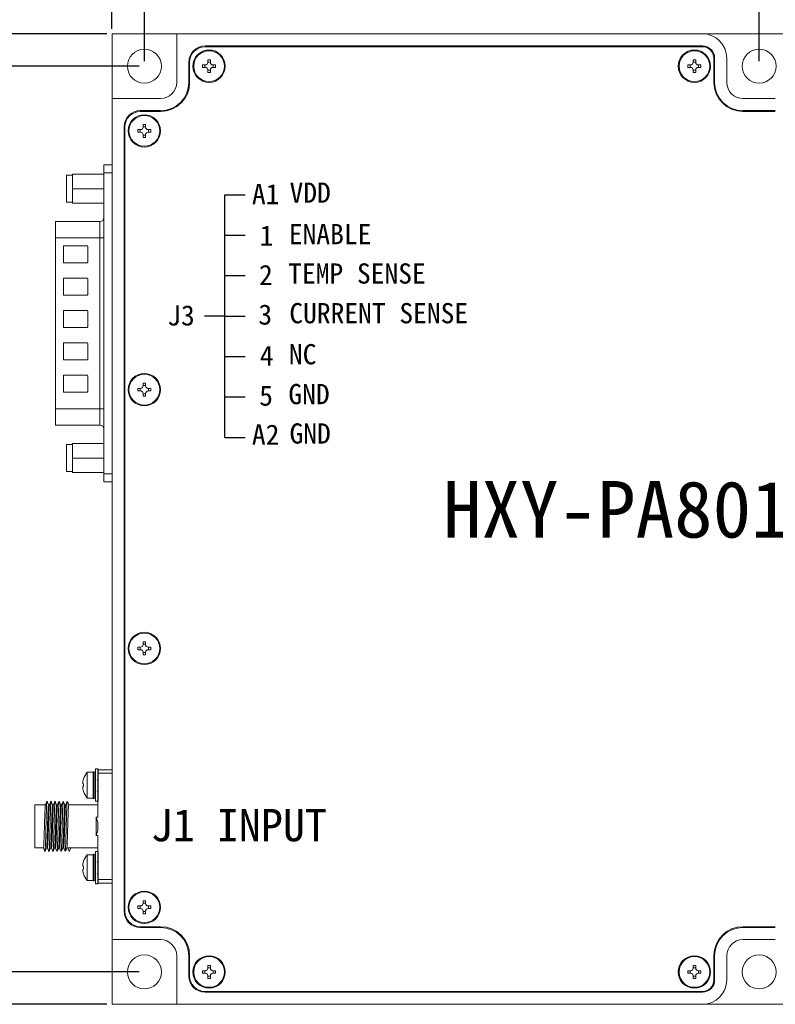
# Model space of a CAD drawing. Header units: millimetres. Extents: x 12 to 566, y 52 to 356.
# Tile 3 of 10: x 105 to 199, y 131 to 253. Entities that reach past the tile are written whole.
import ezdxf

# ---------------------------------------------------------------- set-up
doc = ezdxf.new("R2010")
doc.units = ezdxf.units.MM
doc.header["$PDSIZE"] = -1
doc.dimstyles.new('ISO-25', dxfattribs={"dimtxt": 2.5, "dimasz": 2.5, "dimexe": 1.25, "dimexo": 0.625, "dimtad": 1, "dimtxsty": 'Standard', "dimcen": 2.5, "dimadec": 0, "dimazin": 0, "dimtfac": 1, "dimtmove": 0, "dimatfit": 3, "dimfxl": 1, "dimarcsym": 0})

# ---------------------------------------------------------------- blocks, each defined once
blk = doc.blocks.new('*D3')
at = {"color": 0, "lineweight": -2, "transparency": 16777216}
for p, q in [((120.07, 247.04), (90.76, 247.04)), ((92.01, 244.54), (92.01, 137.54)), ((120.07, 135.04), (90.76, 135.04))]:
    blk.add_line(p, q, dxfattribs=at)
at = {"color": 0, "transparency": 16777216}
for points in [[(91.6, 244.54), (92.43, 244.54), (92.01, 247.04)], [(91.6, 137.54), (92.43, 137.54), (92.01, 135.04)]]:
    blk.add_solid(points, dxfattribs=at)
at = {"layer": 'Defpoints', "color": 0, "transparency": 16777216}
for p in [(120.69, 247.04), (92.01, 135.04), (120.69, 135.04)]:
    blk.add_point(p, dxfattribs=at)
at = {"color": 0, "transparency": 16777216, "insert": (88.47, 191.04), "char_height": 2.5, "attachment_point": 5, "rotation": 90}
blk.add_mtext('{\\H2x;112 [4,409]}', dxfattribs=at)
blk = doc.blocks.new('*D4')
at = {"color": 0, "lineweight": -2, "transparency": 16777216}
for p, q in [((116.07, 251.04), (75.28, 251.04)), ((76.53, 248.54), (76.53, 133.54)), ((116.07, 131.04), (75.28, 131.04))]:
    blk.add_line(p, q, dxfattribs=at)
at = {"color": 0, "transparency": 16777216}
for points in [[(76.12, 248.54), (76.95, 248.54), (76.53, 251.04)], [(76.12, 133.54), (76.95, 133.54), (76.53, 131.04)]]:
    blk.add_solid(points, dxfattribs=at)
at = {"layer": 'Defpoints', "color": 0, "transparency": 16777216}
for p in [(116.69, 251.04), (76.53, 131.04), (116.69, 131.04)]:
    blk.add_point(p, dxfattribs=at)
at = {"color": 0, "transparency": 16777216, "insert": (72.99, 191.04), "char_height": 2.5, "attachment_point": 5, "rotation": 90}
blk.add_mtext('{\\H2x;120 [4,724]}', dxfattribs=at)
blk = doc.blocks.new('*D5')
at = {"color": 0, "lineweight": -2, "transparency": 16777216}
for p, q in [((116.69, 251.66), (116.69, 290.23)), ((276.69, 251.66), (276.69, 290.23)), ((119.19, 288.98), (274.19, 288.98))]:
    blk.add_line(p, q, dxfattribs=at)
at = {"color": 0, "transparency": 16777216}
for points in [[(119.19, 289.4), (119.19, 288.56), (116.69, 288.98)], [(274.19, 289.4), (274.19, 288.56), (276.69, 288.98)]]:
    blk.add_solid(points, dxfattribs=at)
at = {"layer": 'Defpoints', "color": 0, "transparency": 16777216}
for p in [(276.69, 288.98), (116.69, 251.04), (276.69, 251.04)]:
    blk.add_point(p, dxfattribs=at)
at = {"color": 0, "transparency": 16777216, "insert": (196.69, 292.52), "char_height": 2.5, "attachment_point": 5}
blk.add_mtext('{\\H2x;160 [6,299]}', dxfattribs=at)
blk = doc.blocks.new('*D6')
at = {"color": 0, "lineweight": -2, "transparency": 16777216}
for p, q in [((120.69, 247.66), (120.69, 278.63)), ((272.69, 247.66), (272.69, 278.63)), ((123.19, 277.38), (270.19, 277.38))]:
    blk.add_line(p, q, dxfattribs=at)
at = {"color": 0, "transparency": 16777216}
for points in [[(123.19, 277.8), (123.19, 276.96), (120.69, 277.38)], [(270.19, 277.8), (270.19, 276.96), (272.69, 277.38)]]:
    blk.add_solid(points, dxfattribs=at)
at = {"layer": 'Defpoints', "color": 0, "transparency": 16777216}
for p in [(272.69, 277.38), (120.69, 247.04), (272.69, 247.04)]:
    blk.add_point(p, dxfattribs=at)
at = {"color": 0, "transparency": 16777216, "insert": (196.69, 280.92), "char_height": 2.5, "attachment_point": 5}
blk.add_mtext('{\\H2x;152 [5,984]}', dxfattribs=at)
blk = doc.blocks.new('*D7')
at = {"color": 0, "lineweight": -2, "transparency": 16777216}
for p, q in [((120.69, 247.66), (120.69, 263.94)), ((196.69, 247.66), (196.69, 263.94)), ((123.19, 262.69), (194.19, 262.69))]:
    blk.add_line(p, q, dxfattribs=at)
at = {"color": 0, "transparency": 16777216}
for points in [[(123.19, 263.11), (123.19, 262.28), (120.69, 262.69)], [(194.19, 263.11), (194.19, 262.28), (196.69, 262.69)]]:
    blk.add_solid(points, dxfattribs=at)
at = {"layer": 'Defpoints', "color": 0, "transparency": 16777216}
for p in [(196.69, 262.69), (120.69, 247.04), (196.69, 247.04)]:
    blk.add_point(p, dxfattribs=at)
at = {"color": 0, "transparency": 16777216, "insert": (158.69, 266.24), "char_height": 2.5, "attachment_point": 5}
blk.add_mtext('{\\H2x;76 [2,992]}', dxfattribs=at)

msp = doc.modelspace()

# ---------------------------------------------------------------- linework, layer by layer
at = {"color": 7, "linetype": 'Continuous', "lineweight": 15}
for p, q in [((116.694, 251.035), (124.694, 251.035)), ((116.694, 251.035), (116.694, 243.035)), ((124.694, 251.035), (124.694, 245.035)), ((189.694, 251.035), (124.694, 251.035)), ((203.694, 251.035), (189.694, 251.035)), ((128.194, 249.535), (189.694, 249.535)), ((128.194, 249.435), (189.694, 249.435)), ((126.194, 245.035), (126.194, 247.535)), ((126.294, 247.535), (126.294, 245.035)), ((128.234, 247.195), (127.894, 247.195)), ((127.894, 247.195), (127.894, 246.875)), ((128.183, 247.195), (128.183, 246.875)), ((128.534, 247.835), (128.854, 247.835)), ((128.534, 247.835), (128.534, 247.495)), ((128.534, 247.547), (128.854, 247.547)), ((128.854, 247.835), (128.854, 247.495)), ((129.494, 247.195), (129.154, 247.195)), ((129.205, 247.195), (129.205, 246.875)), ((129.494, 247.195), (129.494, 246.875)), ((188.234, 247.195), (187.894, 247.195)), ((187.894, 247.195), (187.894, 246.875)), ((188.183, 247.195), (188.183, 246.875)), ((188.534, 247.835), (188.854, 247.835)), ((188.534, 247.835), (188.534, 247.495)), ((188.534, 247.547), (188.854, 247.547)), ((188.854, 247.835), (188.854, 247.495)), ((189.494, 247.195), (189.154, 247.195)), ((189.205, 247.195), (189.205, 246.875)), ((189.494, 247.195), (189.494, 246.875)), ((191.094, 248.035), (191.094, 245.035)), ((191.194, 248.035), (191.194, 245.035)), ((192.694, 245.035), (192.694, 248.035)), ((128.234, 246.875), (127.894, 246.875)), ((128.534, 246.575), (128.534, 246.235)), ((128.534, 246.524), (128.854, 246.524)), ((128.534, 246.235), (128.854, 246.235)), ((128.854, 246.575), (128.854, 246.235)), ((129.494, 246.875), (129.154, 246.875)), ((188.234, 246.875), (187.894, 246.875)), ((188.534, 246.575), (188.534, 246.235)), ((188.534, 246.524), (188.854, 246.524)), ((188.534, 246.235), (188.854, 246.235)), ((188.854, 246.575), (188.854, 246.235)), ((189.494, 246.875), (189.154, 246.875)), ((116.694, 243.035), (116.694, 139.035)), ((122.694, 243.035), (116.694, 243.035)), ((198.694, 243.035), (194.694, 243.035)), ((120.194, 241.535), (122.694, 241.535)), ((122.694, 241.435), (120.194, 241.435)), ((194.694, 241.535), (198.694, 241.535)), ((198.694, 241.435), (194.694, 241.435)), ((118.194, 142.535), (118.194, 239.535)), ((118.294, 142.535), (118.294, 239.535)), ((120.234, 239.195), (119.894, 239.195)), ((119.894, 239.195), (119.894, 238.875)), ((120.234, 238.875), (119.894, 238.875)), ((120.183, 239.195), (120.183, 238.875)), ((120.534, 239.835), (120.854, 239.835)), ((120.534, 239.835), (120.534, 239.495)), ((120.534, 239.547), (120.854, 239.547)), ((120.854, 239.835), (120.854, 239.495)), ((121.494, 239.195), (121.154, 239.195)), ((121.494, 238.875), (121.154, 238.875)), ((121.205, 239.195), (121.205, 238.875)), ((121.494, 239.195), (121.494, 238.875)), ((120.534, 238.575), (120.534, 238.235)), ((120.534, 238.524), (120.854, 238.524)), ((120.534, 238.235), (120.854, 238.235)), ((120.854, 238.575), (120.854, 238.235)), ((115.694, 234.835), (115.694, 233.835)), ((116.694, 234.835), (115.694, 234.835)), ((115.694, 196.635), (115.694, 233.835)), ((115.694, 233.835), (116.694, 233.835)), ((111.814, 233.55), (111.064, 233.55)), ((111.064, 233.55), (111.064, 230.22)), ((111.814, 231.885), (111.814, 233.685)), ((115.694, 233.685), (111.814, 233.685)), ((115.694, 231.885), (115.694, 233.685)), ((111.814, 230.085), (111.814, 231.885)), ((111.814, 231.885), (115.694, 231.885)), ((115.694, 230.085), (115.694, 231.885)), ((111.064, 230.22), (111.814, 230.22)), ((115.694, 230.085), (111.814, 230.085)), ((115.194, 227.814), (109.694, 227.814)), ((109.694, 227.814), (109.694, 225.814)), ((109.694, 204.657), (109.694, 225.814)), ((109.694, 225.814), (115.194, 225.814)), ((115.194, 225.814), (115.694, 225.814)), ((115.194, 204.657), (115.194, 225.814)), ((113.614, 224.835), (110.694, 224.835)), ((110.694, 224.835), (110.694, 222.735)), ((113.694, 222.815), (113.694, 224.755)), ((110.694, 222.735), (113.614, 222.735)), ((113.614, 220.835), (110.694, 220.835)), ((110.694, 220.835), (110.694, 218.735)), ((113.694, 218.815), (113.694, 220.755)), ((110.694, 218.735), (113.614, 218.735)), ((113.614, 216.835), (110.694, 216.835)), ((110.694, 216.835), (110.694, 214.735)), ((113.694, 214.815), (113.694, 216.755)), ((110.694, 214.735), (113.614, 214.735)), ((110.694, 212.835), (110.694, 210.735)), ((113.614, 212.835), (110.694, 212.835)), ((113.694, 210.815), (113.694, 212.755)), ((110.694, 210.735), (113.614, 210.735)), ((110.694, 208.835), (110.694, 206.735)), ((113.614, 208.835), (110.694, 208.835)), ((113.694, 206.815), (113.694, 208.755)), ((120.234, 207.195), (119.894, 207.195)), ((119.894, 207.195), (119.894, 206.875)), ((120.183, 207.195), (120.183, 206.875)), ((120.534, 207.835), (120.854, 207.835)), ((120.534, 207.835), (120.534, 207.495)), ((120.534, 207.547), (120.854, 207.547)), ((120.854, 207.835), (120.854, 207.495)), ((121.494, 207.195), (121.154, 207.195)), ((121.205, 207.195), (121.205, 206.875)), ((121.494, 207.195), (121.494, 206.875)), ((110.694, 206.735), (113.614, 206.735)), ((120.234, 206.875), (119.894, 206.875)), ((120.534, 206.575), (120.534, 206.235)), ((120.534, 206.524), (120.854, 206.524)), ((120.534, 206.235), (120.854, 206.235)), ((120.854, 206.575), (120.854, 206.235)), ((121.494, 206.875), (121.154, 206.875)), ((115.194, 204.657), (109.694, 204.657)), ((109.694, 204.657), (109.694, 202.657)), ((115.694, 204.657), (115.194, 204.657)), ((109.694, 202.657), (115.194, 202.657)), ((111.814, 200.25), (111.064, 200.25)), ((111.064, 200.25), (111.064, 196.92)), ((111.814, 198.585), (111.814, 200.385)), ((115.694, 200.385), (111.814, 200.385)), ((115.694, 198.585), (115.694, 200.385)), ((111.814, 196.785), (111.814, 198.585)), ((111.814, 198.585), (115.694, 198.585)), ((115.694, 196.785), (115.694, 198.585)), ((111.064, 196.92), (111.814, 196.92)), ((115.694, 196.785), (111.814, 196.785)), ((116.694, 196.635), (115.694, 196.635)), ((115.694, 196.635), (115.694, 195.635)), ((115.694, 195.635), (116.694, 195.635)), ((120.534, 175.835), (120.854, 175.835)), ((120.534, 175.835), (120.534, 175.495)), ((120.534, 175.547), (120.854, 175.547)), ((120.854, 175.835), (120.854, 175.495)), ((120.234, 175.195), (119.894, 175.195)), ((119.894, 175.195), (119.894, 174.875)), ((120.234, 174.875), (119.894, 174.875)), ((120.183, 175.195), (120.183, 174.875)), ((120.534, 174.575), (120.534, 174.235)), ((120.534, 174.524), (120.854, 174.524)), ((120.534, 174.235), (120.854, 174.235)), ((120.854, 174.575), (120.854, 174.235)), ((121.494, 175.195), (121.154, 175.195)), ((121.494, 174.875), (121.154, 174.875)), ((121.205, 175.195), (121.205, 174.875)), ((121.494, 175.195), (121.494, 174.875)), ((114.344, 159.735), (113.623, 159.735)), ((113.623, 159.735), (113.623, 156.535)), ((114.344, 159.735), (114.344, 156.535)), ((114.494, 159.785), (114.456, 159.785)), ((114.944, 160.135), (114.644, 160.135)), ((114.644, 160.135), (114.644, 156.135)), ((116.694, 160.035), (114.944, 160.035)), ((114.944, 159.611), (114.944, 160.035)), ((114.944, 154.159), (114.944, 159.611)), ((114.944, 159.611), (116.694, 159.611)), ((113.173, 158.911), (113.094, 158.605)), ((113.094, 158.605), (113.173, 158.911)), ((113.094, 158.305), (113.173, 158.305)), ((113.173, 158.305), (113.173, 157.965)), ((114.697, 158.747), (114.644, 158.831)), ((113.173, 157.965), (113.094, 157.965)), ((113.173, 157.36), (113.094, 157.665)), ((113.094, 157.665), (113.173, 157.36)), ((113.173, 157.36), (113.168, 157.357)), ((114.644, 157.398), (114.668, 157.342)), ((113.623, 156.535), (114.344, 156.535)), ((114.456, 156.485), (114.494, 156.485)), ((114.644, 156.135), (114.944, 156.135)), ((108.464, 155.685), (107.144, 155.685)), ((107.144, 155.685), (107.144, 150.385)), ((108.964, 155.685), (108.847, 155.685)), ((109.464, 155.685), (109.347, 155.685)), ((109.964, 155.685), (109.847, 155.685)), ((110.464, 155.685), (110.347, 155.685)), ((110.964, 155.685), (110.847, 155.685)), ((114.944, 155.685), (111.347, 155.685)), ((114.744, 154.159), (114.944, 154.159)), ((114.744, 151.912), (114.744, 154.159)), ((114.944, 153.528), (114.744, 154.159)), ((114.944, 152.543), (114.944, 153.528)), ((114.744, 151.912), (114.944, 152.543)), ((114.944, 151.912), (114.744, 151.912)), ((114.944, 146.46), (114.944, 151.912)), ((107.144, 150.385), (108.217, 150.385)), ((108.6, 150.385), (108.717, 150.385)), ((108.902, 149.95), (108.909, 149.911)), ((109.1, 150.385), (109.217, 150.385)), ((109.6, 150.385), (109.717, 150.385)), ((110.1, 150.385), (110.217, 150.385)), ((110.6, 150.385), (110.717, 150.385)), ((111.1, 150.385), (111.217, 150.385)), ((111.407, 149.91), (111.217, 150.385)), ((111.217, 150.385), (111.597, 150.385)), ((111.402, 149.946), (111.407, 149.91)), ((111.407, 149.91), (111.597, 150.385)), ((111.597, 150.385), (114.944, 150.385)), ((114.944, 149.935), (114.644, 149.935)), ((114.644, 149.935), (114.644, 145.935)), ((113.173, 148.711), (113.094, 148.405)), ((113.094, 148.405), (113.173, 148.711)), ((114.344, 149.535), (113.623, 149.535)), ((113.623, 149.535), (113.623, 146.335)), ((114.344, 149.535), (114.344, 146.335)), ((114.494, 149.585), (114.456, 149.585)), ((114.697, 148.547), (114.644, 148.631)), ((113.094, 148.105), (113.173, 148.105)), ((113.173, 147.765), (113.094, 147.765)), ((113.173, 147.16), (113.094, 147.465)), ((113.094, 147.465), (113.173, 147.16)), ((113.173, 148.105), (113.173, 147.765)), ((113.173, 147.16), (113.168, 147.157)), ((113.623, 146.335), (114.344, 146.335)), ((114.456, 146.285), (114.494, 146.285)), ((114.644, 147.198), (114.668, 147.142)), ((116.694, 146.46), (114.944, 146.46)), ((114.944, 146.035), (114.944, 146.46)), ((114.644, 145.935), (114.944, 145.935)), ((114.944, 146.035), (116.694, 146.035)), ((120.534, 143.835), (120.854, 143.835)), ((120.534, 143.835), (120.534, 143.495)), ((120.854, 143.835), (120.854, 143.495)), ((120.234, 143.195), (119.894, 143.195)), ((119.894, 143.195), (119.894, 142.875)), ((120.234, 142.875), (119.894, 142.875)), ((120.183, 143.195), (120.183, 142.875)), ((120.534, 143.547), (120.854, 143.547)), ((120.534, 142.575), (120.534, 142.235)), ((120.534, 142.524), (120.854, 142.524)), ((120.854, 142.575), (120.854, 142.235)), ((121.494, 143.195), (121.154, 143.195)), ((121.494, 142.875), (121.154, 142.875)), ((121.205, 143.195), (121.205, 142.875)), ((121.494, 143.195), (121.494, 142.875)), ((120.534, 142.235), (120.854, 142.235)), ((120.194, 140.635), (122.694, 140.635)), ((122.694, 140.535), (120.194, 140.535)), ((198.694, 140.635), (194.694, 140.635)), ((198.694, 140.535), (194.694, 140.535)), ((116.694, 139.035), (122.694, 139.035)), ((116.694, 139.035), (116.694, 131.035)), ((194.694, 139.035), (198.694, 139.035)), ((124.694, 137.035), (124.694, 131.035)), ((126.194, 134.535), (126.194, 137.035)), ((126.294, 137.035), (126.294, 134.535)), ((191.094, 137.035), (191.094, 134.035)), ((191.194, 137.035), (191.194, 134.035)), ((192.694, 134.035), (192.694, 137.035)), ((128.234, 135.195), (127.894, 135.195)), ((127.894, 135.195), (127.894, 134.875)), ((128.183, 135.195), (128.183, 134.875)), ((128.534, 135.835), (128.854, 135.835)), ((128.534, 135.835), (128.534, 135.495)), ((128.534, 135.547), (128.854, 135.547)), ((128.854, 135.835), (128.854, 135.495)), ((129.494, 135.195), (129.154, 135.195)), ((129.205, 135.195), (129.205, 134.875)), ((129.494, 135.195), (129.494, 134.875)), ((188.234, 135.195), (187.894, 135.195)), ((187.894, 135.195), (187.894, 134.875)), ((188.183, 135.195), (188.183, 134.875)), ((188.534, 135.835), (188.854, 135.835)), ((188.534, 135.835), (188.534, 135.495)), ((188.534, 135.547), (188.854, 135.547)), ((188.854, 135.835), (188.854, 135.495)), ((189.494, 135.195), (189.154, 135.195)), ((189.205, 135.195), (189.205, 134.875)), ((189.494, 135.195), (189.494, 134.875)), ((128.234, 134.875), (127.894, 134.875)), ((128.534, 134.575), (128.534, 134.235)), ((128.534, 134.524), (128.854, 134.524)), ((128.534, 134.235), (128.854, 134.235)), ((128.854, 134.575), (128.854, 134.235)), ((129.494, 134.875), (129.154, 134.875)), ((188.234, 134.875), (187.894, 134.875)), ((188.534, 134.575), (188.534, 134.235)), ((188.534, 134.524), (188.854, 134.524)), ((188.534, 134.235), (188.854, 134.235)), ((188.854, 134.575), (188.854, 134.235)), ((189.494, 134.875), (189.154, 134.875)), ((128.194, 132.635), (189.694, 132.635)), ((189.694, 132.535), (128.194, 132.535)), ((124.694, 131.035), (116.694, 131.035)), ((124.694, 131.035), (189.694, 131.035)), ((189.694, 131.035), (203.694, 131.035))]:
    msp.add_line(p, q, dxfattribs=at)
for p, q in [((130.646, 201.139), (130.646, 231.139)), ((130.646, 231.139), (133.146, 231.139)), ((130.646, 226.139), (133.146, 226.139)), ((130.646, 221.139), (133.146, 221.139)), ((130.646, 216.139), (128.146, 216.139)), ((130.646, 216.139), (133.146, 216.139)), ((130.646, 211.139), (133.146, 211.139)), ((130.646, 206.139), (133.146, 206.139)), ((130.646, 201.139), (133.146, 201.139)), ((114.944, 160.135), (114.944, 156.135)), ((114.944, 149.935), (114.944, 145.935))]:
    msp.add_line(p, q)
at = {"color": 8, "linetype": 'Continuous', "lineweight": 15}
for p, q in [((115.194, 225.814), (115.194, 227.814)), ((115.194, 202.657), (115.194, 204.657)), ((114.456, 159.785), (114.456, 158.135)), ((114.494, 156.485), (114.494, 159.785)), ((114.456, 158.135), (114.456, 156.485)), ((114.456, 149.585), (114.456, 147.935)), ((114.494, 146.285), (114.494, 149.585)), ((114.456, 147.935), (114.456, 146.285))]:
    msp.add_line(p, q, dxfattribs=at)
at = {"color": 7, "linetype": 'Continuous', "lineweight": 15}
for centre, radius in [((120.694, 247.035), 2.1), ((128.694, 247.035), 2), ((128.694, 247.035), 1.9), ((188.694, 247.035), 2), ((188.694, 247.035), 1.9), ((196.694, 247.035), 2.1), ((120.694, 239.035), 2), ((120.694, 239.035), 1.9), ((120.694, 207.035), 2), ((120.694, 207.035), 1.9), ((120.694, 175.035), 2), ((120.694, 175.035), 1.9), ((120.694, 143.035), 2), ((120.694, 143.035), 1.9), ((120.694, 135.035), 2.1), ((128.694, 135.035), 2), ((128.694, 135.035), 1.9), ((188.694, 135.035), 2), ((188.694, 135.035), 1.9), ((196.694, 135.035), 2.1)]:
    msp.add_circle(centre, radius, dxfattribs=at)
for centre, radius, start, end in [((189.694, 248.035), 3, 0, 90), ((128.194, 247.535), 2, 90, 180), ((128.194, 247.535), 1.9, 90, 180), ((189.694, 248.035), 1.5, 0, 90), ((189.694, 248.035), 1.4, 0, 90), ((128.234, 247.495), 0.3, 270, 0), ((129.154, 247.495), 0.3, 180, 270), ((188.234, 247.495), 0.3, 270, 0), ((189.154, 247.495), 0.3, 180, 270), ((128.234, 246.575), 0.3, 0, 90), ((129.154, 246.575), 0.3, 90, 180), ((188.234, 246.575), 0.3, 0, 90), ((189.154, 246.575), 0.3, 90, 180), ((122.694, 245.035), 2, 270, 0), ((122.694, 245.035), 3.5, 270, 0), ((122.694, 245.035), 3.6, 270, 0), ((194.694, 245.035), 3.6, 180, 270), ((194.694, 245.035), 3.5, 180, 270), ((194.694, 245.035), 2, 180, 270), ((120.194, 239.535), 2, 90, 180), ((120.194, 239.535), 1.9, 90, 180), ((120.234, 239.495), 0.3, 270, 0), ((120.234, 238.575), 0.3, 0, 90), ((121.154, 239.495), 0.3, 180, 270), ((121.154, 238.575), 0.3, 90, 180), ((115.194, 228.314), 0.5, 270, 0), ((113.614, 224.755), 0.08, 0, 90), ((113.614, 222.815), 0.08, 270, 0), ((113.614, 220.755), 0.08, 0, 90), ((113.614, 218.815), 0.08, 270, 0), ((113.614, 216.755), 0.08, 0, 90), ((113.614, 214.815), 0.08, 270, 0), ((113.614, 212.755), 0.08, 0, 90), ((113.614, 210.815), 0.08, 270, 0), ((113.614, 208.755), 0.08, 0, 90), ((120.234, 207.495), 0.3, 270, 0), ((121.154, 207.495), 0.3, 180, 270), ((113.614, 206.815), 0.08, 270, 0), ((120.234, 206.575), 0.3, 0, 90), ((121.154, 206.575), 0.3, 90, 180), ((115.194, 202.157), 0.5, 0, 90), ((120.234, 175.495), 0.3, 270, 0), ((121.154, 175.495), 0.3, 180, 270), ((120.234, 174.575), 0.3, 0, 90), ((121.154, 174.575), 0.3, 90, 180), ((115.544, 158.135), 2.5, 140.20818, 161.83616), ((114.456, 159.635), 0.15, 90, 138.18969), ((114.494, 159.635), 0.15, 0, 90), ((115.544, 158.135), 2.5, 198.16462, 219.79182), ((114.456, 156.635), 0.15, 221.81031, 270), ((114.494, 156.635), 0.15, 270, 0), ((115.544, 147.935), 2.5, 140.20818, 161.83616), ((114.456, 149.435), 0.15, 90, 138.18969), ((114.494, 149.435), 0.15, 0, 90), ((115.544, 147.935), 2.5, 198.16462, 219.79182), ((114.456, 146.435), 0.15, 221.81031, 270), ((114.494, 146.435), 0.15, 270, 0), ((120.194, 142.535), 2, 180, 270), ((120.194, 142.535), 1.9, 180, 270), ((120.234, 143.495), 0.3, 270, 0), ((120.234, 142.575), 0.3, 0, 90), ((121.154, 143.495), 0.3, 180, 270), ((121.154, 142.575), 0.3, 90, 180), ((122.694, 137.035), 3.6, 0, 90), ((122.694, 137.035), 3.5, 0, 90), ((194.694, 137.035), 3.6, 90, 180), ((194.694, 137.035), 3.5, 90, 180), ((122.694, 137.035), 2, 0, 90), ((194.694, 137.035), 2, 90, 180), ((128.234, 135.495), 0.3, 270, 0), ((129.154, 135.495), 0.3, 180, 270), ((188.234, 135.495), 0.3, 270, 0), ((189.154, 135.495), 0.3, 180, 270), ((128.194, 134.535), 2, 180, 270), ((128.194, 134.535), 1.9, 180, 270), ((128.234, 134.575), 0.3, 0, 90), ((129.154, 134.575), 0.3, 90, 180), ((188.234, 134.575), 0.3, 0, 90), ((189.154, 134.575), 0.3, 90, 180), ((189.694, 134.035), 3, 270, 0), ((189.694, 134.035), 1.5, 270, 0), ((189.694, 134.035), 1.4, 270, 0)]:
    msp.add_arc(centre, radius, start, end, dxfattribs=at)
for points, knots in [([(113.094, 158.605), (113.089, 158.572), (113.077, 158.506), (113.07, 158.417), (113.071, 158.35), (113.08, 158.312), (113.09, 158.307), (113.094, 158.305)], [0, 0, 0, 0, 0.21181217, 0.42379199, 0.63177282, 0.83792905, 1, 1, 1, 1]), ([(113.168, 158.914), (113.168, 158.914), (113.167, 158.915), (113.17, 158.913), (113.173, 158.911)], [0, 0, 0, 0, 0.004364, 1, 1, 1, 1]), ([(114.944, 158.873), (114.939, 158.861), (114.922, 158.821), (114.905, 158.781), (114.893, 158.753)], [0, 0, 0, 0, 0.3008253, 1, 1, 1, 1]), ([(113.094, 157.965), (113.089, 157.962), (113.077, 157.956), (113.07, 157.906), (113.071, 157.832), (113.08, 157.748), (113.09, 157.691), (113.094, 157.665)], [0, 0, 0, 0, 0.21181217, 0.42379199, 0.63177282, 0.83792905, 1, 1, 1, 1]), ([(114.879, 157.335), (114.898, 157.367), (114.92, 157.401), (114.942, 157.436), (114.944, 157.44)], [0, 0, 0, 0, 0.8997415, 1, 1, 1, 1]), ([(108.412, 149.961), (108.416, 149.963), (108.43, 149.968), (108.45, 150.356), (108.479, 151.057), (108.506, 152), (108.531, 153.055), (108.559, 154.107), (108.587, 155.044), (108.611, 155.734), (108.635, 156.109), (108.648, 156.11), (108.652, 156.11)], [0, 0, 0, 0, 0.05428179, 0.16633621, 0.2783887, 0.39045418, 0.50251118, 0.61456318, 0.72662831, 0.8386875, 0.95074028, 1, 1, 1, 1]), ([(108.652, 156.154), (108.62, 156.074), (108.556, 155.916), (108.493, 155.757), (108.461, 155.677)], [0, 0, 0, 0, 0.5000853, 1, 1, 1, 1]), ([(108.85, 155.685), (108.82, 155.762), (108.757, 155.918), (108.694, 156.074), (108.662, 156.154)], [0, 0, 0, 0, 0.4890587, 1, 1, 1, 1]), ([(108.912, 149.937), (108.919, 149.974), (108.935, 150.054), (108.961, 150.592), (108.99, 151.396), (109.015, 152.395), (109.041, 153.464), (109.07, 154.483), (109.096, 155.348), (109.122, 155.914), (109.142, 156.179), (109.151, 156.146), (109.152, 156.144)], [0, 0, 0, 0, 0.096835, 0.2088629, 0.3208951, 0.4329352, 0.5449621, 0.6569927, 0.769033, 0.8810598, 0.9930871, 1, 1, 1, 1]), ([(109.152, 156.154), (109.12, 156.074), (109.056, 155.916), (108.993, 155.757), (108.961, 155.678)], [0, 0, 0, 0, 0.5000958, 1, 1, 1, 1]), ([(109.35, 155.685), (109.32, 155.762), (109.257, 155.918), (109.194, 156.074), (109.162, 156.154)], [0, 0, 0, 0, 0.4891196, 1, 1, 1, 1]), ([(109.412, 149.95), (109.414, 149.945), (109.426, 149.923), (109.443, 150.235), (109.472, 150.863), (109.5, 151.763), (109.524, 152.8), (109.552, 153.865), (109.581, 154.839), (109.605, 155.596), (109.63, 156.058), (109.645, 156.099), (109.652, 156.115)], [0, 0, 0, 0, 0.0278511, 0.1399103, 0.2519627, 0.364026, 0.4760867, 0.5881393, 0.7002014, 0.8122637, 0.9243158, 1, 1, 1, 1]), ([(109.652, 156.154), (109.62, 156.074), (109.556, 155.916), (109.493, 155.757), (109.461, 155.678)], [0, 0, 0, 0, 0.5000911, 1, 1, 1, 1]), ([(109.85, 155.685), (109.82, 155.762), (109.757, 155.918), (109.694, 156.074), (109.662, 156.154)], [0, 0, 0, 0, 0.4892367, 1, 1, 1, 1]), ([(109.912, 149.958), (109.917, 149.97), (109.932, 149.999), (109.954, 150.44), (109.983, 151.183), (110.009, 152.148), (110.035, 153.211), (110.064, 154.252), (110.09, 155.164), (110.115, 155.809), (110.137, 156.137), (110.149, 156.12), (110.152, 156.117)], [0, 0, 0, 0, 0.0702067, 0.1822638, 0.2943204, 0.406391, 0.5184491, 0.6305057, 0.7425756, 0.8546359, 0.9666933, 1, 1, 1, 1]), ([(110.152, 156.154), (110.12, 156.074), (110.056, 155.916), (109.993, 155.757), (109.961, 155.678)], [0, 0, 0, 0, 0.500092, 1, 1, 1, 1]), ([(110.35, 155.685), (110.32, 155.762), (110.257, 155.918), (110.194, 156.074), (110.162, 156.154)], [0, 0, 0, 0, 0.4890893, 1, 1, 1, 1]), ([(110.412, 149.919), (110.412, 149.918), (110.422, 149.882), (110.437, 150.135), (110.465, 150.681), (110.494, 151.535), (110.518, 152.547), (110.546, 153.618), (110.574, 154.62), (110.599, 155.451), (110.626, 155.983), (110.648, 156.21), (110.659, 156.134), (110.662, 156.117)], [0, 0, 0, 0, 0.0013232, 0.1087101, 0.2160856, 0.3234695, 0.4308576, 0.5382341, 0.6456159, 0.753004, 0.8603806, 0.9677607, 1, 1, 1, 1]), ([(110.652, 156.154), (110.62, 156.074), (110.556, 155.916), (110.493, 155.757), (110.461, 155.678)], [0, 0, 0, 0, 0.5000915, 1, 1, 1, 1]), ([(110.85, 155.685), (110.82, 155.762), (110.757, 155.918), (110.694, 156.074), (110.662, 156.154)], [0, 0, 0, 0, 0.4891421, 1, 1, 1, 1]), ([(110.912, 149.959), (110.916, 149.957), (110.928, 149.95), (110.947, 150.307), (110.976, 150.98), (111.004, 151.907), (111.028, 152.956), (111.057, 154.014), (111.085, 154.966), (111.109, 155.683), (111.133, 156.09), (111.147, 156.105), (111.152, 156.11)], [0, 0, 0, 0, 0.0440598, 0.1561017, 0.2681398, 0.380191, 0.492235, 0.6042734, 0.716323, 0.8283693, 0.9404075, 1, 1, 1, 1]), ([(111.152, 156.154), (111.12, 156.074), (111.056, 155.916), (110.993, 155.757), (110.961, 155.678)], [0, 0, 0, 0, 0.5000922, 1, 1, 1, 1]), ([(111.35, 155.685), (111.32, 155.762), (111.257, 155.918), (111.194, 156.074), (111.162, 156.154)], [0, 0, 0, 0, 0.4890685, 1, 1, 1, 1]), ([(108.461, 155.652), (108.454, 155.628), (108.437, 155.571), (108.412, 155.138), (108.387, 154.468), (108.359, 153.626), (108.331, 152.721), (108.307, 151.85), (108.278, 151.113), (108.25, 150.595), (108.232, 150.401), (108.22, 150.388), (108.217, 150.385)], [0, 0, 0, 0, 0.0857675, 0.1958018, 0.3058283, 0.4158462, 0.5258791, 0.6359078, 0.7459251, 0.855956, 0.9659874, 1, 1, 1, 1]), ([(108.847, 155.685), (108.838, 155.656), (108.819, 155.597), (108.792, 155.14), (108.767, 154.467), (108.739, 153.626), (108.711, 152.721), (108.687, 151.85), (108.658, 151.112), (108.63, 150.599), (108.614, 150.411), (108.604, 150.397), (108.603, 150.396)], [0, 0, 0, 0, 0.1100129, 0.220027, 0.3300334, 0.4400312, 0.5500439, 0.6600524, 0.7700496, 0.8800603, 0.9900714, 1, 1, 1, 1]), ([(108.961, 155.653), (108.954, 155.628), (108.937, 155.571), (108.912, 155.138), (108.887, 154.468), (108.859, 153.626), (108.831, 152.721), (108.807, 151.85), (108.778, 151.113), (108.75, 150.595), (108.732, 150.401), (108.72, 150.388), (108.717, 150.385)], [0, 0, 0, 0, 0.0858922, 0.1959115, 0.305923, 0.4159259, 0.5259438, 0.6359575, 0.7459598, 0.8559757, 0.965992, 1, 1, 1, 1]), ([(109.347, 155.685), (109.338, 155.656), (109.319, 155.597), (109.292, 155.14), (109.267, 154.467), (109.239, 153.626), (109.211, 152.721), (109.187, 151.85), (109.158, 151.112), (109.13, 150.599), (109.114, 150.411), (109.104, 150.397), (109.103, 150.396)], [0, 0, 0, 0, 0.1100389, 0.220079, 0.3301113, 0.4401351, 0.5501737, 0.6602083, 0.7702314, 0.8802681, 0.9903052, 1, 1, 1, 1]), ([(109.461, 155.653), (109.454, 155.628), (109.437, 155.571), (109.412, 155.138), (109.387, 154.468), (109.359, 153.626), (109.331, 152.721), (109.307, 151.85), (109.278, 151.113), (109.25, 150.595), (109.232, 150.401), (109.22, 150.388), (109.217, 150.385)], [0, 0, 0, 0, 0.085823, 0.1958506, 0.3058704, 0.4158817, 0.5259079, 0.6359299, 0.7459406, 0.8559647, 0.9659894, 1, 1, 1, 1]), ([(109.847, 155.685), (109.838, 155.656), (109.819, 155.597), (109.792, 155.14), (109.767, 154.467), (109.739, 153.626), (109.711, 152.721), (109.687, 151.85), (109.658, 151.112), (109.63, 150.599), (109.614, 150.411), (109.604, 150.397), (109.603, 150.396)], [0, 0, 0, 0, 0.1100294, 0.2200601, 0.330083, 0.4400973, 0.5501265, 0.6601517, 0.7701653, 0.8801926, 0.9902203, 1, 1, 1, 1]), ([(109.961, 155.653), (109.954, 155.628), (109.937, 155.571), (109.912, 155.138), (109.887, 154.468), (109.859, 153.626), (109.831, 152.721), (109.807, 151.85), (109.778, 151.113), (109.75, 150.595), (109.732, 150.401), (109.72, 150.388), (109.717, 150.385)], [0, 0, 0, 0, 0.0859066, 0.1959241, 0.3059339, 0.4159351, 0.5259512, 0.6359632, 0.7459638, 0.8559779, 0.9659925, 1, 1, 1, 1]), ([(110.347, 155.685), (110.338, 155.656), (110.319, 155.597), (110.292, 155.14), (110.267, 154.467), (110.239, 153.626), (110.211, 152.721), (110.187, 151.85), (110.158, 151.112), (110.13, 150.599), (110.114, 150.411), (110.104, 150.397), (110.103, 150.396)], [0, 0, 0, 0, 0.110043, 0.2200873, 0.3301238, 0.4401517, 0.5501945, 0.6602332, 0.7702605, 0.8803014, 0.9903426, 1, 1, 1, 1]), ([(110.461, 155.653), (110.454, 155.628), (110.437, 155.571), (110.412, 155.138), (110.387, 154.468), (110.359, 153.626), (110.331, 152.721), (110.307, 151.85), (110.278, 151.113), (110.25, 150.595), (110.232, 150.401), (110.22, 150.388), (110.217, 150.385)], [0, 0, 0, 0, 0.085858, 0.1958814, 0.305897, 0.4159041, 0.525926, 0.6359439, 0.7459503, 0.8559703, 0.9659907, 1, 1, 1, 1]), ([(110.847, 155.685), (110.838, 155.656), (110.819, 155.597), (110.792, 155.14), (110.767, 154.467), (110.739, 153.626), (110.711, 152.721), (110.687, 151.85), (110.658, 151.112), (110.63, 150.599), (110.614, 150.411), (110.604, 150.397), (110.603, 150.396)], [0, 0, 0, 0, 0.1100346, 0.2200704, 0.3300985, 0.440118, 0.5501524, 0.6601827, 0.7702015, 0.8802339, 0.9902668, 1, 1, 1, 1]), ([(110.961, 155.653), (110.954, 155.628), (110.937, 155.571), (110.912, 155.138), (110.887, 154.468), (110.859, 153.626), (110.831, 152.721), (110.807, 151.85), (110.778, 151.113), (110.75, 150.595), (110.732, 150.401), (110.72, 150.388), (110.717, 150.385)], [0, 0, 0, 0, 0.0859127, 0.1959294, 0.3059385, 0.415939, 0.5259544, 0.6359657, 0.7459655, 0.8559789, 0.9659927, 1, 1, 1, 1]), ([(111.347, 155.685), (111.338, 155.656), (111.319, 155.597), (111.292, 155.14), (111.267, 154.467), (111.239, 153.626), (111.211, 152.721), (111.187, 151.85), (111.158, 151.112), (111.13, 150.599), (111.114, 150.411), (111.104, 150.397), (111.103, 150.396)], [0, 0, 0, 0, 0.1100175, 0.2200361, 0.3300471, 0.4400494, 0.5500667, 0.6600798, 0.7700815, 0.8800968, 0.9901125, 1, 1, 1, 1]), ([(108.214, 150.385), (108.245, 150.309), (108.308, 150.153), (108.37, 149.996), (108.402, 149.917)], [0, 0, 0, 0, 0.4914877, 1, 1, 1, 1]), ([(108.412, 149.917), (108.444, 149.996), (108.508, 150.156), (108.572, 150.316), (108.604, 150.395)], [0, 0, 0, 0, 0.5000733, 1, 1, 1, 1]), ([(108.714, 150.385), (108.745, 150.309), (108.808, 150.153), (108.87, 149.996), (108.902, 149.917)], [0, 0, 0, 0, 0.4915274, 1, 1, 1, 1]), ([(108.912, 149.917), (108.944, 149.997), (109.008, 150.156), (109.072, 150.316), (109.104, 150.396)], [0, 0, 0, 0, 0.5000782, 1, 1, 1, 1]), ([(109.214, 150.385), (109.245, 150.309), (109.308, 150.153), (109.37, 149.996), (109.402, 149.917)], [0, 0, 0, 0, 0.4914946, 1, 1, 1, 1]), ([(109.412, 149.917), (109.444, 149.996), (109.508, 150.156), (109.572, 150.316), (109.604, 150.396)], [0, 0, 0, 0, 0.5000851, 1, 1, 1, 1]), ([(109.714, 150.385), (109.745, 150.309), (109.808, 150.153), (109.87, 149.996), (109.902, 149.917)], [0, 0, 0, 0, 0.4915177, 1, 1, 1, 1]), ([(109.912, 149.917), (109.944, 149.997), (110.008, 150.156), (110.072, 150.316), (110.104, 150.396)], [0, 0, 0, 0, 0.5000756, 1, 1, 1, 1]), ([(110.214, 150.385), (110.245, 150.309), (110.308, 150.153), (110.37, 149.996), (110.402, 149.917)], [0, 0, 0, 0, 0.4914972, 1, 1, 1, 1]), ([(110.412, 149.917), (110.444, 149.996), (110.508, 150.156), (110.572, 150.316), (110.604, 150.396)], [0, 0, 0, 0, 0.5000785, 1, 1, 1, 1]), ([(110.714, 150.385), (110.745, 150.309), (110.808, 150.153), (110.87, 149.997), (110.902, 149.917)], [0, 0, 0, 0, 0.491405, 1, 1, 1, 1]), ([(110.912, 149.917), (110.944, 149.996), (111.008, 150.156), (111.072, 150.316), (111.104, 150.395)], [0, 0, 0, 0, 0.5000892, 1, 1, 1, 1]), ([(111.214, 150.385), (111.245, 150.309), (111.308, 150.153), (111.37, 149.996), (111.402, 149.917)], [0, 0, 0, 0, 0.4914802, 1, 1, 1, 1]), ([(113.168, 148.714), (113.168, 148.714), (113.167, 148.715), (113.17, 148.713), (113.173, 148.711)], [0, 0, 0, 0, 0.004364, 1, 1, 1, 1]), ([(114.944, 148.673), (114.939, 148.661), (114.922, 148.621), (114.905, 148.581), (114.893, 148.553)], [0, 0, 0, 0, 0.3008253, 1, 1, 1, 1]), ([(113.094, 148.405), (113.089, 148.372), (113.077, 148.306), (113.07, 148.217), (113.071, 148.15), (113.08, 148.112), (113.09, 148.107), (113.094, 148.105)], [0, 0, 0, 0, 0.21181217, 0.42379199, 0.63177282, 0.83792905, 1, 1, 1, 1]), ([(113.094, 147.765), (113.089, 147.762), (113.077, 147.756), (113.07, 147.706), (113.071, 147.632), (113.08, 147.548), (113.09, 147.491), (113.094, 147.465)], [0, 0, 0, 0, 0.21181217, 0.42379199, 0.63177282, 0.83792905, 1, 1, 1, 1]), ([(114.879, 147.135), (114.898, 147.167), (114.92, 147.201), (114.942, 147.236), (114.944, 147.24)], [0, 0, 0, 0, 0.8997415, 1, 1, 1, 1])]:
    msp.add_open_spline(points, degree=3, knots=knots, dxfattribs=at)

# ---------------------------------------------------------------- texts
at = {"attachment_point": 1}
for s, width, insert, char_height in [('{\\fSimSun|b0|i0|c134|p2;VDD}', 38.26087, (138.641, 232.649), 2.5), ('{\\fSimSun|b0|i0|c134|p2;A1}', 2.5, (133.994, 232.465), 2.5), ('{\\fSimSun|b0|i0|c134|p2;1}', 2.5, (134.952, 227.339), 2.5), ('{\\fSimSun|b0|i0|c134|p2;ENABLE}', 38.26087, (138.557, 227.522), 2.5), ('{\\fSimSun|b0|i0|c134|p2;2}', 2.5, (134.867, 222.467), 2.5), ('{\\fSimSun|b0|i0|c134|p2;TEMP SENSE}', 38.26087, (138.472, 222.65), 2.5), ('{\\fSimSun|b0|i0|c134|p2;J3}', 22.58659, (123.522, 217.47), 2.5), ('{\\fSimSun|b0|i0|c134|p2;3}', 2.5, (134.788, 217.574), 2.5), ('{\\fSimSun|b0|i0|c134|p2;CURRENT SENSE}', 38.26087, (138.614, 217.745), 2.5), ('{\\fSimSun|b0|i0|c134|p2;4}', 2.5, (134.96, 212.485), 2.5), ('{\\fSimSun|b0|i0|c134|p2;NC}', 38.26087, (138.565, 212.668), 2.5), ('{\\fSimSun|b0|i0|c134|p2;5}', 2.5, (134.894, 207.556), 2.5), ('{\\fSimSun|b0|i0|c134|p2;GND}', 38.26087, (138.499, 207.739), 2.5), ('{\\fSimSun|b0|i0|c134|p2;A2}', 2.5, (133.989, 202.729), 2.5), ('{\\fSimSun|b0|i0|c134|p2;GND}', 38.26087, (138.639, 202.869), 2.5), ('{\\fSimSun|b0|i0|c134|p2;HXY-PA80120-100}', 70.18479, (157.613, 195.744), 7), ('{\\fSimSun|b0|i0|c134|p2;J1 INPUT}', 38.26087, (121.49, 155.196), 4)]:
    msp.add_mtext_dynamic_manual_height_columns(s, width=width, gutter_width=31.75, heights=[0], dxfattribs=dict(at, insert=insert, char_height=char_height))

# ---------------------------------------------------------------- dimensions: what is measured, and where the dimension line sits
for base, p1, p2, picture, middle in [((276.694, 288.981), (116.694, 251.035), (276.694, 251.035), '*D5', (196.694, 292.523)), ((272.694, 277.381), (120.694, 247.035), (272.694, 247.035), '*D6', (196.694, 280.923)), ((196.694, 262.695), (120.694, 247.035), (196.694, 247.035), '*D7', (158.694, 266.237))]:
    dim = msp.add_linear_dim(base=base, p1=p1, p2=p2, text='{\\H2x;<>}', dimstyle='ISO-25')
    dim.commit()
    dim.dimension.update_dxf_attribs({"geometry": picture, "text_midpoint": middle})
for base, p1, p2, picture, middle in [((76.534, 131.035), (116.694, 251.035), (116.694, 131.035), '*D4', (72.992, 191.035)), ((92.012, 135.035), (120.694, 247.035), (120.694, 135.035), '*D3', (88.47, 191.035))]:
    dim = msp.add_linear_dim(base=base, p1=p1, p2=p2, angle=90, text='{\\H2x;<>}', dimstyle='ISO-25')
    dim.commit()
    dim.dimension.update_dxf_attribs({"geometry": picture, "text_midpoint": middle})

doc.saveas('drawing.dxf')
